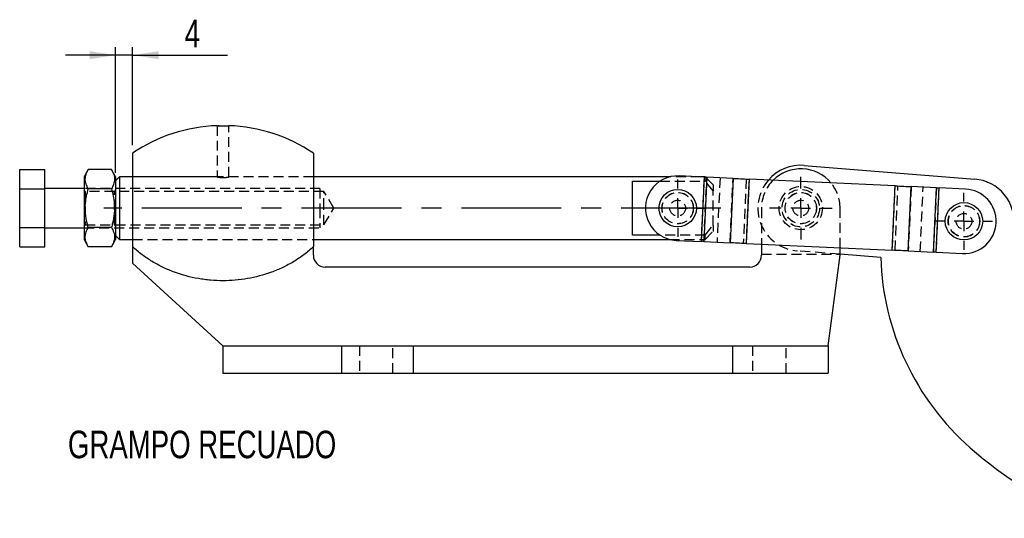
# Model space of a CAD drawing. Extents: x 76 to 781, y 22 to 547.
# Tile 1 of 19: x 76 to 327, y 57 to 184. Entities that reach past the tile are written whole.
import ezdxf

# ---------------------------------------------------------------- set-up
doc = ezdxf.new("R2010")
doc.units = 0
doc.header["$LTSCALE"] = 2
doc.linetypes.add('CENTERX2', pattern=[20.32, 12.7, -2.54, 2.54, -2.54])
doc.linetypes.add('HIDDEN', pattern=[1.905, 1.27, -0.635])
doc.layers.get('0').update_dxf_attribs({"linetype": 'CONTINUOUS'})
doc.styles.add('SLDTEXTSTYLE0', font='TXT', dxfattribs={"width": 0.75})
doc.dimstyles.new('SLDDIMSTYLE2', dxfattribs={"dimtxt": 7, "dimasz": 6.604, "dimexe": 0, "dimexo": 0.0625, "dimgap": 1.75, "dimtad": 1, "dimdec": 0, "dimrnd": 1e-09, "dimzin": 12, "dimtxsty": 'SLDTEXTSTYLE0', "dimsah": 1, "dimcen": 0.09, "dimazin": 3, "dimtfac": 1, "dimtmove": 0, "dimatfit": 3, "dimtolj": 1, "dimtzin": 12})

# ---------------------------------------------------------------- blocks, each defined once
blk = doc.blocks.new('_D_11')
at = {"color": 179, "linetype": 'CONTINUOUS'}
for p, q in [((100.63, 144.91), (100.63, 176.88)), ((104.95, 151.97), (104.95, 176.88)), ((100.63, 174.88), (87.93, 174.88)), ((104.95, 174.88), (100.63, 174.88)), ((104.95, 174.88), (129.07, 174.88))]:
    blk.add_line(p, q, dxfattribs=at)
for points in [[(100.63, 174.88), (94.03, 175.9), (94.03, 173.86)], [(104.95, 174.88), (111.56, 173.86), (111.56, 175.9)]]:
    blk.add_solid(points, dxfattribs=at)
at = {"color": 179, "linetype": 'CONTINUOUS', "insert": (118.21, 183.9, 0.1), "char_height": 7, "attachment_point": 1, "style": 'SLDTEXTSTYLE0'}
blk.add_mtext('4', dxfattribs=at)
blk = doc.blocks.new('SW_CENTERMARKSYMBOL_7')
at = {"color": 0, "linetype": 'CONTINUOUS'}
for p, q in [((0, 5), (0, 7.2625)), ((-5, 0), (-7.2625, 0)), ((0, 0), (-2.5, 0)), ((0, 0), (0, 2.5)), ((0, 0), (0, -2.5)), ((0, 0), (2.5, 0)), ((5, 0), (7.2625, 0)), ((0, -5), (0, -7.2625))]:
    blk.add_line(p, q, dxfattribs=at)
blk = doc.blocks.new('SW_CENTERMARKSYMBOL_8')
at = {"color": 0, "linetype": 'CONTINUOUS'}
for p, q in [((0, 5), (0, 8)), ((-5, 0), (-8, 0)), ((0, 0), (-2.5, 0)), ((0, 0), (0, 2.5)), ((0, 0), (0, -2.5)), ((0, 0), (2.5, 0)), ((5, 0), (8, 0)), ((0, -5), (0, -8))]:
    blk.add_line(p, q, dxfattribs=at)
blk = doc.blocks.new('SW_CENTERMARKSYMBOL_9')
at = {"color": 0, "linetype": 'CONTINUOUS'}
for p, q in [((0, 5), (0, 7.2625)), ((-5, 0), (-7.2625, 0)), ((0, 0), (-2.5, 0)), ((0, 0), (0, 2.5)), ((0, 0), (0, -2.5)), ((0, 0), (2.5, 0)), ((5, 0), (7.2625, 0)), ((0, -5), (0, -7.2625))]:
    blk.add_line(p, q, dxfattribs=at)

msp = doc.modelspace()

# ---------------------------------------------------------------- linework, layer by layer
at = {"color": 7, "linetype": 'HIDDEN'}
for p, q in [((126.4533, 156.9406), (126.4533, 143.9053)), ((129.4533, 143.9026), (129.4533, 156.9406)), ((150.9533, 143.906), (104.9533, 143.906)), ((126.4574, 143.906), (104.9533, 143.906)), ((128.0461, 143.7659), (127.7096, 143.7688)), ((150.9533, 143.906), (129.4349, 143.906)), ((239.1364, 142.8245), (250.6349, 142.8245)), ((249.5456, 143.906), (241.5767, 143.906)), ((250.3445, 143.8694), (249.593, 127.4866)), ((250.2994, 127.4542), (251.0508, 143.837)), ((250.6349, 142.8245), (250.6349, 143.8561)), ((252.6349, 140.3565), (250.6349, 142.8245)), ((252.6349, 141.906), (250.6873, 143.8537)), ((254.4061, 143.6831), (253.6546, 127.3003)), ((256.9653, 127.1485), (257.7168, 143.5312)), ((261.072, 143.3773), (260.3206, 126.9946)), ((261.7784, 143.3449), (261.0269, 126.9622)), ((152.6349, 140.9685), (92.6349, 140.9685)), ((92.9313, 140.2185), (92.6349, 140.6418)), ((100.6349, 140.6418), (100.3385, 140.2185)), ((152.6349, 140.9685), (152.6349, 135.9685)), ((252.6349, 141.906), (252.6349, 140.3565)), ((252.6349, 131.5806), (252.6349, 140.3565)), ((298.2222, 125.256), (298.9736, 141.6388)), ((298.9285, 125.2236), (299.68, 141.6064)), ((303.0352, 141.4525), (302.2837, 125.0697)), ((305.3447, 124.9293), (306.0962, 141.3121)), ((309.4515, 141.1582), (308.7, 124.7754)), ((309.4063, 124.743), (310.1578, 141.1258)), ((92.9313, 140.2185), (92.9313, 131.7185)), ((100.3385, 140.2185), (92.9313, 140.2185)), ((100.3385, 131.7185), (100.3385, 140.2185)), ((153.6349, 140.2185), (100.6349, 140.2185)), ((153.6349, 135.9685), (153.6349, 140.2185)), ((156.1885, 135.9685), (153.6349, 140.2185)), ((152.6349, 135.9685), (152.6349, 130.9685)), ((153.6349, 131.7185), (153.6349, 135.9685)), ((153.6349, 131.7185), (156.1885, 135.9685)), ((264.9533, 135.9685), (264.9533, 126.782)), ((284.9533, 125.8646), (284.9533, 135.9685)), ((92.6349, 131.2953), (92.9313, 131.7185)), ((92.6349, 130.9685), (152.6349, 130.9685)), ((92.9313, 131.7185), (100.3385, 131.7185)), ((100.3385, 131.7185), (100.6349, 131.2953)), ((100.6349, 131.7185), (153.6349, 131.7185)), ((250.6349, 129.1126), (252.6349, 131.5806)), ((252.6349, 131.5806), (252.6349, 130.031)), ((104.9533, 128.031), (150.9533, 128.031)), ((104.9533, 128.031), (150.9533, 128.031)), ((250.6349, 129.1126), (239.1364, 129.1126)), ((241.5767, 128.031), (250.6349, 128.031)), ((250.6349, 128.031), (252.6349, 130.031)), ((250.6349, 128.031), (250.6349, 129.1126)), ((264.9533, 124.2185), (284.9533, 124.2185)), ((284.9533, 124.2185), (274.0782, 125.0937)), ((158.0826, 100.9685), (158.0826, 93.9685)), ((162.7033, 100.9685), (162.7033, 93.9685)), ((171.2033, 93.9685), (171.2033, 100.9685)), ((176.3074, 100.9685), (176.3074, 93.9685)), ((257.5992, 100.9685), (257.5992, 93.9685)), ((262.7033, 100.9685), (262.7033, 93.9685)), ((271.2033, 93.9685), (271.2033, 100.9685))]:
    msp.add_line(p, q, dxfattribs=at)
at = {"color": 7, "linetype": 'CONTINUOUS'}
for p, q in [((104.9533, 149.9685), (104.9533, 126.1706)), ((150.9533, 149.9685), (150.9533, 126.1706)), ((76.2349, 145.7835), (82.6349, 145.7835)), ((76.2349, 140.876), (76.2349, 145.7835)), ((82.6349, 140.876), (82.6349, 145.7835)), ((93.6827, 145.7835), (92.6349, 143.9685)), ((99.587, 145.7835), (93.6827, 145.7835)), ((100.6349, 143.9685), (99.587, 145.7835)), ((275.8284, 146.8434), (319.1982, 143.3533)), ((92.6349, 143.9685), (92.6349, 127.9685)), ((100.6349, 143.9685), (100.6349, 127.9685)), ((101.6349, 143.906), (100.6349, 142.906)), ((104.9533, 143.906), (101.6349, 143.906)), ((101.6349, 143.906), (101.6349, 135.9685)), ((241.5767, 143.906), (150.9533, 143.906)), ((232.1349, 142.8245), (239.1364, 142.8245)), ((232.1349, 129.1126), (232.1349, 142.8245)), ((250.3445, 143.8694), (244.0106, 144.1599)), ((250.6349, 143.906), (249.5456, 143.906)), ((250.3445, 143.8694), (249.593, 127.4866)), ((251.0508, 143.837), (250.2994, 127.4542)), ((250.6873, 143.8537), (250.6349, 143.906)), ((250.6349, 143.8561), (250.6349, 143.906)), ((257.7168, 143.5312), (251.0508, 143.837)), ((257.7168, 143.5312), (256.9653, 127.1485)), ((261.7784, 143.3449), (261.0269, 126.9622)), ((298.9736, 141.6388), (261.7784, 143.3449)), ((76.2349, 140.876), (82.6349, 140.876)), ((76.2349, 131.0611), (76.2349, 140.876)), ((92.6349, 140.9685), (82.6349, 140.9685)), ((82.6349, 131.0611), (82.6349, 140.876)), ((99.587, 140.876), (93.6827, 140.876)), ((298.2222, 125.256), (298.9736, 141.6388)), ((302.2837, 125.0697), (303.0352, 141.4525)), ((309.4515, 141.1582), (303.0352, 141.4525)), ((308.7, 124.7754), (309.4515, 141.1582)), ((309.4063, 124.743), (310.1578, 141.1258)), ((316.8448, 140.819), (310.1578, 141.1258)), ((101.6349, 135.9685), (101.6349, 128.031)), ((76.2349, 131.0611), (82.6349, 131.0611)), ((76.2349, 126.1536), (76.2349, 131.0611)), ((82.6349, 126.1536), (82.6349, 131.0611)), ((82.6349, 130.9685), (92.6349, 130.9685)), ((99.587, 131.0611), (93.6827, 131.0611)), ((92.6349, 127.9685), (93.6827, 126.1536)), ((99.587, 126.1536), (100.6349, 127.9685)), ((100.6349, 129.031), (101.6349, 128.031)), ((101.6349, 128.031), (104.9533, 128.031)), ((150.9533, 128.031), (241.5767, 128.031)), ((239.1364, 129.1126), (232.1349, 129.1126)), ((243.2591, 127.7772), (249.593, 127.4866)), ((76.2349, 126.1536), (82.6349, 126.1536)), ((99.587, 126.1536), (93.6827, 126.1536)), ((104.9533, 126.1706), (104.9533, 121.9685)), ((150.9533, 123.9685), (150.9533, 126.1706)), ((250.2994, 127.4542), (256.9653, 127.1485)), ((261.0269, 126.9622), (298.2222, 125.256)), ((264.9533, 126.782), (264.9533, 123.9685)), ((284.9533, 123.9685), (284.9533, 125.8646)), ((281.9533, 100.9685), (284.9533, 123.9685)), ((295.2962, 123.3862), (284.9533, 124.2185)), ((302.2837, 125.0697), (308.7, 124.7754)), ((309.4063, 124.743), (316.0934, 124.4363)), ((104.9533, 121.9685), (127.9533, 100.9685)), ((261.9533, 120.9685), (153.9533, 120.9685)), ((127.9533, 100.9685), (127.9533, 93.9685)), ((127.9533, 100.9685), (158.0826, 100.9685)), ((158.0826, 100.9685), (158.0826, 93.9685)), ((158.0826, 100.9685), (176.3074, 100.9685)), ((176.3074, 100.9685), (176.3074, 93.9685)), ((176.3074, 100.9685), (257.5992, 100.9685)), ((257.5992, 100.9685), (257.5992, 93.9685)), ((257.5992, 100.9685), (281.9533, 100.9685)), ((281.9533, 100.9685), (281.9533, 93.9685)), ((127.9533, 93.9685), (158.0826, 93.9685)), ((158.0826, 93.9685), (176.3074, 93.9685)), ((176.3074, 93.9685), (257.5992, 93.9685)), ((257.5992, 93.9685), (281.9533, 93.9685))]:
    msp.add_line(p, q, dxfattribs=at)
at = {"color": 179, "linetype": 'CENTERX2'}
msp.add_line((254.6349, 135.9685), (97.6349, 135.9685), dxfattribs=at)
at = {"color": 7, "linetype": 'CONTINUOUS', "flags": 128}
for points in [[(250.3445, 143.8694), (250.4424, 143.8649), (250.5394, 143.8605), (250.6345, 143.8561), (250.7268, 143.8519), (250.8154, 143.8478), (250.8995, 143.8439), (250.9782, 143.8403), (251.0508, 143.837)], [(257.7168, 143.5312), (258.1345, 143.5121), (258.5872, 143.4913), (259.0707, 143.4691), (259.5803, 143.4458), (260.111, 143.4214), (260.6578, 143.3963), (261.2154, 143.3707), (261.7784, 143.3449)], [(298.9736, 141.6388), (299.5366, 141.613), (300.0942, 141.5874), (300.641, 141.5623), (301.1717, 141.538), (301.6813, 141.5146), (302.1648, 141.4924), (302.6176, 141.4716), (303.0352, 141.4525)], [(309.4515, 141.1582), (309.5241, 141.1548), (309.6028, 141.1512), (309.6869, 141.1474), (309.7755, 141.1433), (309.8678, 141.1391), (309.9629, 141.1347), (310.0599, 141.1303), (310.1578, 141.1258)], [(250.2994, 127.4542), (250.2267, 127.4576), (250.148, 127.4612), (250.0639, 127.465), (249.9753, 127.4691), (249.883, 127.4733), (249.7879, 127.4777), (249.6909, 127.4821), (249.593, 127.4866)], [(261.0269, 126.9622), (260.4639, 126.988), (259.9063, 127.0136), (259.3595, 127.0386), (258.8288, 127.063), (258.3192, 127.0864), (257.8357, 127.1085), (257.383, 127.1293), (256.9653, 127.1485)], [(302.2837, 125.0697), (301.8661, 125.0889), (301.4133, 125.1096), (300.9298, 125.1318), (300.4203, 125.1552), (299.8895, 125.1795), (299.3427, 125.2046), (298.7852, 125.2302), (298.2222, 125.256)], [(309.4063, 124.743), (309.3084, 124.7475), (309.2115, 124.7519), (309.1164, 124.7563), (309.0241, 124.7605), (308.9354, 124.7646), (308.8514, 124.7684), (308.7726, 124.7721), (308.7, 124.7754)]]:
    msp.add_lwpolyline(points, dxfattribs=at)
at = {"color": 7, "linetype": 'CONTINUOUS'}
for centre in [(243.6349, 135.9685), (316.4691, 132.6276)]:
    msp.add_circle(centre, 4.7625, dxfattribs=at)
at = {"color": 7, "linetype": 'HIDDEN'}
for centre, radius in [((274.9533, 135.9685), 5.5), ((274.9533, 135.9685), 4.7625), ((243.6349, 135.9685), 4), ((243.6349, 135.9685), 3.9688), ((243.6349, 135.9685), 2), ((274.9533, 135.9685), 4), ((274.9533, 135.9685), 3.9688), ((274.9533, 135.9685), 2), ((316.4691, 132.6276), 4), ((316.4691, 132.6276), 3.9688), ((316.4691, 132.6276), 2)]:
    msp.add_circle(centre, radius, dxfattribs=at)
at = {"color": 7, "linetype": 'CONTINUOUS'}
for centre, radius, start, end in [((127.9533, 115.6828), 41.2857, 92.055667, 123.855026), ((127.9533, 115.6828), 41.2857, 56.144974, 87.943509), ((274.9533, 135.9685), 10.91, 85.399146, 139.052642), ((274.9533, 135.9685), 10, 39.943908, 134.803462), ((243.6349, 135.9685), 8.2, 87.373685, 267.373685), ((318.3231, 132.4784), 10.91, 353.928544, 85.399146), ((316.4691, 132.6276), 8.2, 267.373685, 87.373685), ((153.9533, 123.9685), 3, 180, 270), ((261.9533, 123.9685), 3, 270, 0), ((362.5668, 125.4756), 67.303, 181.779001, 228.581441), ((384.1976, 149.995), 100, 228.581441, 248.322482)]:
    msp.add_arc(centre, radius, start, end, dxfattribs=at)
at = {"color": 7, "linetype": 'HIDDEN'}
for radius, start, end in [(10.91, 139.052642, 265.399146), (10, 134.803462, 180), (10, 0, 39.943908)]:
    msp.add_arc((274.9533, 135.9685), radius, start, end, dxfattribs=at)
at = {"color": 7, "linetype": 'CONTINUOUS'}
for points, knots in [([(126.4724, 156.9406), (126.4721, 156.9406), (126.4715, 156.9406), (126.6628, 156.9341), (126.9993, 156.925), (127.4501, 156.9169), (127.956, 156.9139), (128.4614, 156.917), (128.9112, 156.9251), (129.2465, 156.9342), (129.4361, 156.9407), (129.4346, 156.9406), (129.434, 156.9406)], [0, 0, 0, 0, 0.07085847, 0.17821957, 0.28562479, 0.39307733, 0.50050664, 0.60787905, 0.71524838, 0.82267524, 0.93012898, 1, 1, 1, 1]), ([(93.6827, 140.876), (93.4635, 141.302), (93.0202, 142.1631), (92.858, 143.4389), (93.096, 144.6585), (93.486, 145.4062), (93.6827, 145.7835)], [0, 0, 0, 0, 0.26460497, 0.53494783, 0.76534311, 1, 1, 1, 1]), ([(99.587, 145.7835), (99.8063, 145.3576), (100.2496, 144.4965), (100.4118, 143.2206), (100.1737, 142.001), (99.7838, 141.2533), (99.587, 140.876)], [0, 0, 0, 0, 0.26460504, 0.53494784, 0.76534312, 1, 1, 1, 1]), ([(93.6827, 131.0611), (93.5849, 131.4172), (93.266, 132.5786), (92.9192, 134.6147), (92.8797, 137.5849), (93.383, 139.6476), (93.6827, 140.876)], [0, 0, 0, 0, 0.111311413, 0.362925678, 0.620613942, 1, 1, 1, 1]), ([(99.587, 140.876), (99.8868, 139.6476), (100.385, 137.6057), (100.3528, 134.6365), (100.0094, 132.5991), (99.6848, 131.4172), (99.587, 131.0611)], [0, 0, 0, 0, 0.37938431, 0.63064228, 0.8886891, 1, 1, 1, 1]), ([(93.6827, 126.1536), (93.4635, 126.5795), (93.0202, 127.4406), (92.858, 128.7165), (93.096, 129.9361), (93.486, 130.6838), (93.6827, 131.0611)], [0, 0, 0, 0, 0.264604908, 0.534947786, 0.765343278, 1, 1, 1, 1]), ([(99.587, 131.0611), (99.8063, 130.6351), (100.2496, 129.774), (100.4118, 128.4982), (100.1737, 127.2786), (99.7838, 126.5309), (99.587, 126.1536)], [0, 0, 0, 0, 0.26460492, 0.5349477, 0.76534314, 1, 1, 1, 1]), ([(150.9533, 126.1706), (150.1885, 125.4375), (149.3849, 124.761), (147.7136, 123.5016), (146.8456, 122.9191), (145.0508, 121.8398), (144.1217, 121.3423), (142.2153, 120.4355), (141.2468, 120.0301), (138.2978, 118.9493), (136.2744, 118.408), (132.1143, 117.6795), (130.0289, 117.5018), (126.9015, 117.5026), (125.8587, 117.5477), (124.2939, 117.6836), (123.7722, 117.7403), (122.7286, 117.8768), (122.2056, 117.957), (119.6135, 118.4128), (117.5994, 118.9529), (114.6679, 120.0271), (113.7058, 120.4294), (112.2866, 121.1033), (111.8175, 121.3397), (110.8877, 121.837), (110.427, 122.0981), (109.0718, 122.9118), (108.1995, 123.497), (106.5227, 124.7601), (105.7179, 125.4377), (104.9533, 126.1706)], [0, 0, 0, 0, 0.0625, 0.0625, 0.125, 0.125, 0.1875, 0.1875, 0.25, 0.25, 0.375, 0.375, 0.5, 0.5, 0.5625, 0.5625, 0.59375, 0.59375, 0.625, 0.625, 0.75, 0.75, 0.8125, 0.8125, 0.84375, 0.84375, 0.875, 0.875, 0.9375, 0.9375, 1, 1, 1, 1])]:
    msp.add_open_spline(points, degree=3, knots=knots, dxfattribs=at)
at = {"color": 7, "linetype": 'HIDDEN'}
for points, knots in [([(126.9731, 156.9263), (126.9464, 156.9269), (126.8596, 156.9287), (126.8048, 156.9305), (126.7668, 156.9317)], [0, 0, 0, 0, 0.30728022, 1, 1, 1, 1]), ([(126.4574, 143.9053), (126.4703, 143.9028), (126.4967, 143.8977), (126.7379, 143.8552), (127.1055, 143.8055), (127.5351, 143.769), (127.829, 143.7648), (127.9533, 143.763)], [0, 0, 0, 0, 0.20034282, 0.41142381, 0.62559307, 0.84167423, 1, 1, 1, 1]), ([(127.9533, 143.763), (128.1202, 143.7662), (128.4539, 143.7726), (128.9008, 143.8176), (129.2385, 143.8665), (129.4337, 143.9023), (129.4346, 143.9025), (129.4349, 143.9026)], [0, 0, 0, 0, 0.21221937, 0.42434377, 0.63886621, 0.8550156, 1, 1, 1, 1])]:
    msp.add_open_spline(points, degree=3, knots=knots, dxfattribs=at)

# ---------------------------------------------------------------- block references
at = {"color": 179, "linetype": 'CONTINUOUS'}
for name, p in [('SW_CENTERMARKSYMBOL_7', (243.6349, 135.9685)), ('SW_CENTERMARKSYMBOL_8', (274.9533, 135.9685)), ('SW_CENTERMARKSYMBOL_9', (316.4691, 132.6276))]:
    msp.add_blockref(name, p, dxfattribs=at)

# ---------------------------------------------------------------- texts
at = {"color": 179, "linetype": 'CONTINUOUS', "insert": (88.5129, 79.3558), "char_height": 7, "attachment_point": 1, "style": 'SLDTEXTSTYLE0'}
msp.add_mtext('GRAMPO RECUADO', dxfattribs=at)

# ---------------------------------------------------------------- dimensions: what is measured, and where the dimension line sits
at = {"color": 179, "linetype": 'CONTINUOUS'}
dim = msp.add_linear_dim(base=(100.6349, 174.8809), p1=(104.9533, 149.9685), p2=(100.6349, 142.906), dimstyle='SLDDIMSTYLE2', dxfattribs=at)
dim.commit()
dim.dimension.update_dxf_attribs({"geometry": '_D_11', "text_midpoint": (123.6359, 174.8809), "dimtype": 160})

doc.saveas('drawing.dxf')
